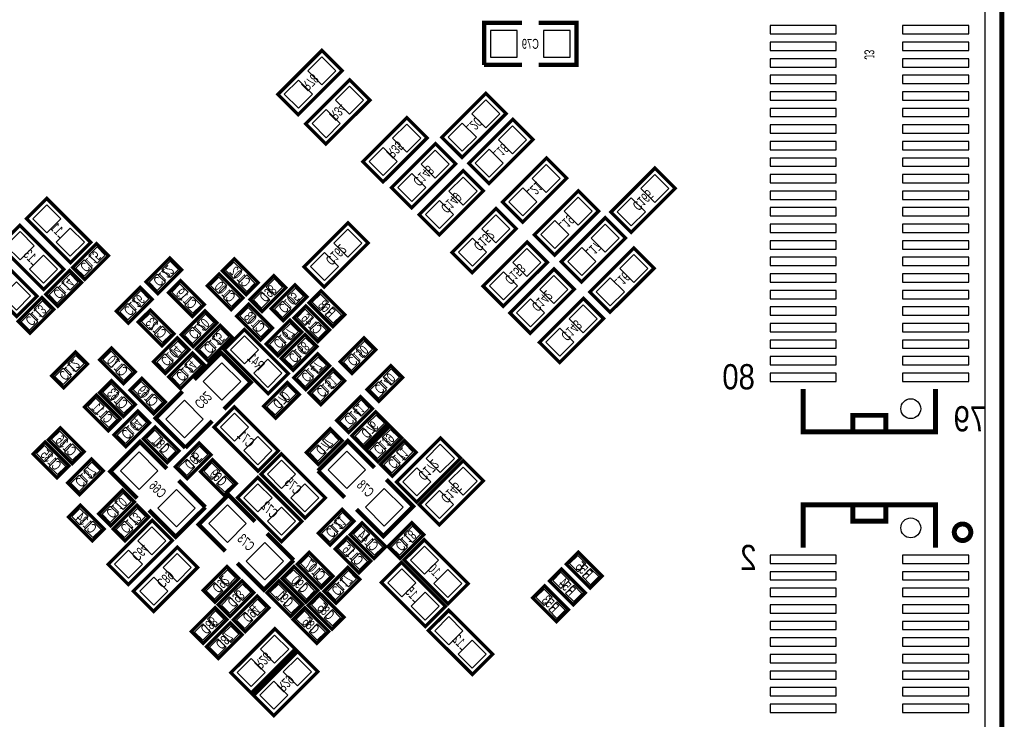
# Model space of a CAD drawing. Extents: x -0.1 to 45.1, y -0.1 to 62.1.
# Tile 3 of 4: x 15.3 to 45.1, y 23.4 to 44.6. Entities that reach past the tile are written whole.
import ezdxf
from ezdxf.enums import TextEntityAlignment as Align

# ---------------------------------------------------------------- set-up
doc = ezdxf.new("R2010")
doc.units = 0
doc.header["$MEASUREMENT"] = 0
for name, color, linetype in [('BG_OUTLINE', 3, 'CONTINUOUS'), ('PG_SILKSCREEN_BOTTOM', 150, 'CONTINUOUS'), ('PIN_BOTTOM', 202, 'CONTINUOUS'), ('RD_SILKSCREEN_BOTTOM', 122, 'CONTINUOUS'), ('RKI_ALL', 2, 'CONTINUOUS')]:
    doc.layers.add(name, color=color, linetype=linetype)

msp = doc.modelspace()

# ---------------------------------------------------------------- linework, layer by layer
at = {"layer": 'BG_OUTLINE', "const_width": 0.1524}
msp.add_lwpolyline([(1.999996, 0, -0.414212), (0, 1.999996), (0, 60.000007, -0.414212), (1.999996, 62.000003), (42.99999, 62.000003, -0.414214), (45.000012, 60.000007), (45.000012, 8.255)], format="xyb", dxfattribs=at)
at = {"layer": 'BG_OUTLINE'}
msp.add_lwpolyline([(45.000012, 60.000007, 0.414214), (42.99999, 62.000003), (1.999996, 62.000003, 0.414212), (0, 60.000007), (0, 1.999996, 0.414212), (1.999996, 0), (42.99999, 0, 0.414215), (45.000012, 1.999996), (45.000012, 8.255)], format="xyb", close=True, dxfattribs=at)
at = {"layer": 'PG_SILKSCREEN_BOTTOM'}
for points, const_width in [([(30.5054, 44.459398), (29.3624, 44.459398), (29.3624, 43.189398)], 0.127), ([(31.0134, 43.189398), (32.1564, 43.189398), (32.1564, 44.459398), (31.0134, 44.459398)], 0.127), ([(23.745393, 41.686124), (25.074474, 43.015205), (24.463807, 43.625872), (23.134726, 42.296791), (23.745393, 41.686124)], 0.1016), ([(29.3624, 43.189398), (30.5054, 43.189398)], 0.127), ([(25.302007, 42.736872), (23.972926, 41.407791), (24.583593, 40.797124), (25.912674, 42.126205), (25.302007, 42.736872)], 0.1016), ([(28.698393, 40.390724), (30.027474, 41.719805), (29.416807, 42.330472), (28.087726, 41.001391), (28.698393, 40.390724)], 0.1016), ([(27.029207, 41.593872), (25.700126, 40.264791), (26.310793, 39.654124), (27.639874, 40.983205), (27.029207, 41.593872)], 0.1016), ([(29.511193, 39.603324), (30.840274, 40.932405), (30.229607, 41.543072), (28.900526, 40.213991), (29.511193, 39.603324)], 0.1016), ([(27.892807, 40.806472), (26.563726, 39.477391), (27.174393, 38.866724), (28.503474, 40.195805), (27.892807, 40.806472)], 0.1016), ([(30.527193, 38.434924), (31.856274, 39.764005), (31.245607, 40.374672), (29.916526, 39.045591), (30.527193, 38.434924)], 0.1016), ([(28.012593, 38.053924), (29.341674, 39.383005), (28.731007, 39.993672), (27.401926, 38.664591), (28.012593, 38.053924)], 0.1016), ([(33.803793, 38.130124), (35.132874, 39.459205), (34.522207, 40.069872), (33.193126, 38.740791), (33.803793, 38.130124)], 0.1016), ([(31.492393, 37.444324), (32.821474, 38.773405), (32.210807, 39.384072), (30.881726, 38.054991), (31.492393, 37.444324)], 0.1016), ([(17.479874, 37.826391), (16.150793, 39.155472), (15.540126, 38.544805), (16.869207, 37.215724), (17.479874, 37.826391)], 0.1016), ([(29.003193, 36.910924), (30.332274, 38.240005), (29.721607, 38.850672), (28.392526, 37.521591), (29.003193, 36.910924)], 0.1016), ([(16.667074, 37.013591), (15.337993, 38.342672), (14.727326, 37.732005), (16.056407, 36.402924), (16.667074, 37.013591)], 0.1016), ([(24.532793, 36.479124), (25.861874, 37.808205), (25.251207, 38.418872), (23.922126, 37.089791), (24.532793, 36.479124)], 0.1016), ([(32.305193, 36.631524), (33.634274, 37.960605), (33.023607, 38.571272), (31.694526, 37.242191), (32.305193, 36.631524)], 0.1016), ([(16.93639, 37.066195), (17.654803, 37.784608), (18.01401, 37.425401), (17.295597, 36.706988), (16.93639, 37.066195)], 0.1016), ([(30.661407, 37.834672), (29.332326, 36.505591), (29.942993, 35.894924), (31.272074, 37.224005), (30.661407, 37.834672)], 0.1016), ([(15.854274, 36.200791), (14.525193, 37.529872), (13.914526, 36.919205), (15.243607, 35.590124), (15.854274, 36.200791)], 0.1016), ([(33.168793, 35.717124), (34.497874, 37.046205), (33.887207, 37.656872), (32.558126, 36.327791), (33.168793, 35.717124)], 0.1016), ([(19.146215, 36.634395), (19.864629, 37.352808), (20.223836, 36.993601), (19.505422, 36.275188), (19.146215, 36.634395)], 0.1016), ([(22.176003, 36.249788), (21.45759, 36.968201), (21.816797, 37.327408), (22.53521, 36.608995), (22.176003, 36.249788)], 0.1016), ([(16.123615, 36.25342), (16.842029, 36.971834), (17.201236, 36.612627), (16.482822, 35.894213), (16.123615, 36.25342)], 0.1016), ([(21.718778, 35.792613), (21.000364, 36.511027), (21.359571, 36.870234), (22.077985, 36.15182), (21.718778, 35.792613)], 0.1016), ([(23.37341, 36.460201), (22.654997, 35.741788), (22.29579, 36.100995), (23.014203, 36.819408), (23.37341, 36.460201)], 0.1016), ([(31.474207, 37.021872), (30.145126, 35.692791), (30.755793, 35.082124), (32.084874, 36.411205), (31.474207, 37.021872)], 0.1016), ([(20.550403, 35.589388), (19.83199, 36.307801), (20.191197, 36.667008), (20.90961, 35.948595), (20.550403, 35.589388)], 0.1016), ([(22.93079, 35.821595), (23.649203, 36.540008), (24.00841, 36.180801), (23.289997, 35.462388), (22.93079, 35.821595)], 0.1016), ([(19.334785, 36.104601), (18.616371, 35.386188), (18.257164, 35.745395), (18.975578, 36.463808), (19.334785, 36.104601)], 0.1016), ([(24.432997, 36.362208), (25.15141, 35.643795), (24.792203, 35.284588), (24.07379, 36.003001), (24.432997, 36.362208)], 0.1016), ([(16.36301, 35.799801), (15.644597, 35.081388), (15.28539, 35.440595), (16.003803, 36.159008), (16.36301, 35.799801)], 0.1016), ([(22.607778, 34.878213), (21.889364, 35.596627), (22.248571, 35.955834), (22.966985, 35.23742), (22.607778, 34.878213)], 0.1016), ([(32.363207, 36.132872), (31.034126, 34.803791), (31.644793, 34.193124), (32.973874, 35.522205), (32.363207, 36.132872)], 0.1016), ([(19.636003, 34.700388), (18.91759, 35.418801), (19.276797, 35.778008), (19.99521, 35.059595), (19.636003, 34.700388)], 0.1016), ([(21.290636, 35.393427), (20.572222, 34.675013), (20.213015, 35.03422), (20.931429, 35.752634), (21.290636, 35.393427)], 0.1016), ([(24.335003, 34.827388), (23.61659, 35.545801), (23.975797, 35.905008), (24.69421, 35.186595), (24.335003, 34.827388)], 0.1016), ([(23.85601, 35.114001), (23.137597, 34.395588), (22.77839, 34.754795), (23.496803, 35.473208), (23.85601, 35.114001)], 0.1016), ([(21.74781, 34.961601), (21.029397, 34.243188), (20.67019, 34.602395), (21.388603, 35.320808), (21.74781, 34.961601)], 0.1016), ([(21.509126, 34.582405), (22.838207, 33.253324), (23.448874, 33.863991), (22.119793, 35.193072), (21.509126, 34.582405)], 0.1016), ([(23.235564, 34.322969), (23.953978, 35.041383), (24.313185, 34.682176), (23.594771, 33.963762), (23.235564, 34.322969)], 0.1016), ([(20.45241, 34.580601), (19.733997, 33.862188), (19.37479, 34.221395), (20.093203, 34.939808), (20.45241, 34.580601)], 0.1016), ([(25.013615, 34.22142), (25.732029, 34.939834), (26.091236, 34.580627), (25.372822, 33.862213), (25.013615, 34.22142)], 0.1016), ([(17.37901, 34.148801), (16.660597, 33.430388), (16.30139, 33.789595), (17.019803, 34.508008), (17.37901, 34.148801)], 0.1016), ([(18.108397, 34.635008), (18.82681, 33.916595), (18.467603, 33.557388), (17.74919, 34.275801), (18.108397, 34.635008)], 0.1016), ([(20.909636, 34.123427), (20.191222, 33.405013), (19.832015, 33.76422), (20.550429, 34.482634), (20.909636, 34.123427)], 0.1016), ([(21.507425, 32.78538), (22.315653, 33.593608), (21.41761, 34.491651), (20.609382, 33.683423)], 0.127), ([(24.69421, 34.098001), (23.975797, 33.379588), (23.61659, 33.738795), (24.335003, 34.457208), (24.69421, 34.098001)], 0.1016), ([(25.15141, 33.640801), (24.432997, 32.922388), (24.07379, 33.281595), (24.792203, 34.000008), (25.15141, 33.640801)], 0.1016), ([(25.826364, 33.383169), (26.544778, 34.101583), (26.903985, 33.742376), (26.185571, 33.023962), (25.826364, 33.383169)], 0.1016), ([(18.108397, 33.644408), (18.82681, 32.925995), (18.467603, 32.566788), (17.74919, 33.285201), (18.108397, 33.644408)], 0.1016), ([(19.382003, 32.642988), (18.66359, 33.361401), (19.022797, 33.720608), (19.74121, 33.002195), (19.382003, 32.642988)], 0.1016), ([(22.70219, 32.875195), (23.420603, 33.593608), (23.77981, 33.234401), (23.061397, 32.515988), (22.70219, 32.875195)], 0.1016), ([(20.250175, 33.324216), (19.441947, 32.515988), (20.33999, 31.617945)], 0.127), ([(38.999998, 33.400009), (38.999998, 32.099987), (42.99999, 32.099987), (42.99999, 33.400009)], 0.150012), ([(17.651197, 33.212608), (18.36961, 32.494195), (18.010403, 32.134988), (17.29199, 32.853401), (17.651197, 33.212608)], 0.1016), ([(25.98961, 32.802601), (25.271197, 32.084188), (24.91199, 32.443395), (25.630403, 33.161808), (25.98961, 32.802601)], 0.1016), ([(19.25861, 32.370801), (18.540197, 31.652388), (18.18099, 32.011595), (18.899403, 32.730008), (19.25861, 32.370801)], 0.1016), ([(21.204326, 32.245605), (22.533407, 30.916524), (23.144074, 31.527191), (21.814993, 32.856272), (21.204326, 32.245605)], 0.1016), ([(25.369215, 31.98622), (26.087629, 32.704634), (26.446836, 32.345427), (25.728422, 31.627013), (25.369215, 31.98622)], 0.1016), ([(20.33999, 31.617945), (21.148218, 32.426173)], 0.127), ([(40.999994, 32.099987), (41.499993, 32.099987), (41.499993, 32.599986), (40.499995, 32.599986), (40.499995, 32.099987)], 0.150012), ([(16.918203, 31.144388), (16.19979, 31.862801), (16.558997, 32.222008), (17.27741, 31.503595), (16.918203, 31.144388)], 0.1016), ([(19.429197, 32.247408), (20.14761, 31.528995), (19.788403, 31.169788), (19.06999, 31.888201), (19.429197, 32.247408)], 0.1016), ([(23.99759, 31.478195), (24.716003, 32.196608), (25.07521, 31.837401), (24.356797, 31.118988), (23.99759, 31.478195)], 0.1016), ([(25.80099, 31.554395), (26.519403, 32.272808), (26.87861, 31.913601), (26.160197, 31.195188), (25.80099, 31.554395)], 0.1016), ([(16.101797, 31.790208), (16.82021, 31.071795), (16.461003, 30.712588), (15.74259, 31.431001), (16.101797, 31.790208)], 0.1016), ([(19.776618, 30.991023), (18.96839, 31.799251), (18.070347, 30.901208), (18.878575, 30.09298)], 0.127), ([(20.03519, 31.046395), (20.753603, 31.764808), (21.11281, 31.405601), (20.394397, 30.687188), (20.03519, 31.046395)], 0.1016), ([(26.050418, 31.016423), (25.24219, 31.824651), (24.344147, 30.926608)], 0.127), ([(26.23279, 31.122595), (26.951203, 31.841008), (27.31041, 31.481801), (26.591997, 30.763388), (26.23279, 31.122595)], 0.1016), ([(27.326793, 29.976724), (28.655874, 31.305805), (28.045207, 31.916472), (26.716126, 30.587391), (27.326793, 29.976724)], 0.1016), ([(16.78399, 30.563795), (17.502403, 31.282208), (17.86161, 30.923001), (17.143197, 30.204588), (16.78399, 30.563795)], 0.1016), ([(21.156397, 31.256808), (21.87481, 30.538395), (21.515603, 30.179188), (20.79719, 30.897601), (21.156397, 31.256808)], 0.1016), ([(24.566474, 30.104791), (23.237393, 31.433872), (22.626726, 30.823205), (23.955807, 29.494124), (24.566474, 30.104791)], 0.1016), ([(28.012593, 29.290924), (29.341674, 30.620005), (28.731007, 31.230672), (27.401926, 29.901591), (28.012593, 29.290924)], 0.1016), ([(24.344147, 30.926608), (25.152375, 30.11838)], 0.127), ([(20.944053, 29.823588), (20.135825, 30.631816)], 0.127), ([(23.855274, 29.393591), (22.526193, 30.722672), (21.915526, 30.112005), (23.244607, 28.782924), (23.855274, 29.393591)], 0.1016), ([(25.511582, 29.759173), (26.31981, 28.950945), (27.217853, 29.848988), (26.409625, 30.657216)], 0.127), ([(17.72379, 29.623995), (18.442203, 30.342408), (18.80141, 29.983201), (18.082997, 29.264788), (17.72379, 29.623995)], 0.1016), ([(22.443618, 29.390823), (21.63539, 30.199051), (20.737347, 29.301008), (21.545575, 28.49278)], 0.127), ([(17.168597, 29.885208), (17.88701, 29.166795), (17.527803, 28.807588), (16.80939, 29.526001), (17.168597, 29.885208)], 0.1016), ([(18.15559, 29.166795), (18.874003, 29.885208), (19.23321, 29.526001), (18.514797, 28.807588), (18.15559, 29.166795)], 0.1016), ([(19.237782, 29.733773), (20.04601, 28.925545), (20.944053, 29.823588)], 0.127), ([(24.35319, 29.039795), (25.071603, 29.758208), (25.43081, 29.399001), (24.712397, 28.680588), (24.35319, 29.039795)], 0.1016), ([(38.999998, 28.599994), (38.999998, 29.899991), (42.99999, 29.899991), (42.99999, 28.599994)], 0.150012), ([(40.999994, 29.899991), (41.499993, 29.899991), (41.499993, 29.399992), (40.499995, 29.399992), (40.499995, 29.899991)], 0.150012), ([(19.333007, 29.427272), (18.003926, 28.098191), (18.614593, 27.487524), (19.943674, 28.816605), (19.333007, 29.427272)], 0.1016), ([(26.036778, 28.274213), (25.318364, 28.992627), (25.677571, 29.351834), (26.395985, 28.63342), (26.036778, 28.274213)], 0.1016), ([(26.461415, 28.63342), (27.179829, 29.351834), (27.539036, 28.992627), (26.820622, 28.274213), (26.461415, 28.63342)], 0.1016), ([(23.611053, 28.223388), (22.802825, 29.031616)], 0.127), ([(25.579603, 27.842388), (24.86119, 28.560801), (25.220397, 28.920008), (25.93881, 28.201595), (25.579603, 27.842388)], 0.1016), ([(26.944726, 28.232405), (28.273807, 26.903324), (28.884474, 27.513991), (27.555393, 28.843072), (26.944726, 28.232405)], 0.1016), ([(20.095007, 28.614472), (18.765926, 27.285391), (19.376593, 26.674724), (20.705674, 28.003805), (20.095007, 28.614472)], 0.1016), ([(21.904782, 28.133573), (22.71301, 27.325345), (23.611053, 28.223388)], 0.127), ([(24.436603, 27.385188), (23.71819, 28.103601), (24.077397, 28.462808), (24.79581, 27.744395), (24.436603, 27.385188)], 0.1016), ([(32.205397, 28.462808), (32.92381, 27.744395), (32.564603, 27.385188), (31.84619, 28.103601), (32.205397, 28.462808)], 0.1016), ([(20.873415, 27.31262), (21.591829, 28.031034), (21.951036, 27.671827), (21.232622, 26.953413), (20.873415, 27.31262)], 0.1016), ([(23.979403, 26.953388), (23.26099, 27.671801), (23.620197, 28.031008), (24.33861, 27.312595), (23.979403, 26.953388)], 0.1016), ([(25.60861, 27.646401), (24.890197, 26.927988), (24.53099, 27.287195), (25.249403, 28.005608), (25.60861, 27.646401)], 0.1016), ([(26.258926, 27.546605), (27.588007, 26.217524), (28.198674, 26.828191), (26.869593, 28.157272), (26.258926, 27.546605)], 0.1016), ([(31.697397, 27.954808), (32.41581, 27.236395), (32.056603, 26.877188), (31.33819, 27.595601), (31.697397, 27.954808)], 0.1016), ([(21.33059, 26.880795), (22.049003, 27.599208), (22.40821, 27.240001), (21.689797, 26.521588), (21.33059, 26.880795)], 0.1016), ([(23.522203, 26.521588), (22.80379, 27.240001), (23.162997, 27.599208), (23.88141, 26.880795), (23.522203, 26.521588)], 0.1016), ([(31.189397, 27.446808), (31.90781, 26.728395), (31.548603, 26.369188), (30.83019, 27.087601), (31.189397, 27.446808)], 0.1016), ([(21.78779, 26.423569), (22.506203, 27.141983), (22.86541, 26.782776), (22.146997, 26.064362), (21.78779, 26.423569)], 0.1016), ([(24.407597, 27.218208), (25.12601, 26.499795), (24.766803, 26.140588), (24.04839, 26.859001), (24.407597, 27.218208)], 0.1016), ([(21.59541, 26.427201), (20.876997, 25.708788), (20.51779, 26.067995), (21.236203, 26.786408), (21.59541, 26.427201)], 0.1016), ([(23.950397, 26.786408), (24.66881, 26.067995), (24.309603, 25.708788), (23.59119, 26.427201), (23.950397, 26.786408)], 0.1016), ([(27.681326, 26.098805), (29.010407, 24.769724), (29.621074, 25.380391), (28.291993, 26.709472), (27.681326, 26.098805)], 0.1016), ([(22.052585, 25.970001), (21.334171, 25.251588), (20.974964, 25.610795), (21.693378, 26.329208), (22.052585, 25.970001)], 0.1016), ([(23.041407, 26.150672), (21.712326, 24.821591), (22.322993, 24.210924), (23.652074, 25.540005), (23.041407, 26.150672)], 0.1016), ([(23.727207, 25.464872), (22.398126, 24.135791), (23.008793, 23.525124), (24.337874, 24.854205), (23.727207, 25.464872)], 0.1016)]:
    msp.add_lwpolyline(points, dxfattribs=dict(at, const_width=const_width))
at = {"layer": 'PG_SILKSCREEN_BOTTOM', "const_width": 0.150012}
msp.add_lwpolyline([(44.065012, 29.066998, 1.000015), (43.565013, 29.066998, 0.999985), (44.065012, 29.066998)], format="xyb", dxfattribs=at)
at = {"layer": 'PIN_BOTTOM'}
for points in [[(39.999996, 44.374956), (38, 44.374956), (38, 44.125045), (39.999996, 44.125045)], [(43.999988, 44.374956), (41.999992, 44.374956), (41.999992, 44.125045), (43.999988, 44.125045)], [(29.55925, 44.224448), (29.55925, 43.424348), (30.35935, 43.424348), (30.35935, 44.224448)], [(31.15945, 44.224448), (31.15945, 43.424348), (31.95955, 43.424348), (31.95955, 44.224448)], [(39.999996, 43.874957), (38, 43.874957), (38, 43.625046), (39.999996, 43.625046)], [(43.999988, 43.874957), (41.999992, 43.874957), (41.999992, 43.625046), (43.999988, 43.625046)], [(24.03426, 43.00949), (24.458092, 42.585658), (24.881924, 43.00949), (24.458092, 43.433322)], [(39.999996, 43.374932), (38, 43.374932), (38, 43.125022), (39.999996, 43.125022)], [(43.999988, 43.374932), (41.999992, 43.374932), (41.999992, 43.125022), (43.999988, 43.125022)], [(39.999996, 42.874933), (38, 42.874933), (38, 42.625023), (39.999996, 42.625023)], [(43.999988, 42.874933), (41.999992, 42.874933), (41.999992, 42.625023), (43.999988, 42.625023)], [(23.327276, 42.302506), (23.751108, 41.878674), (24.17494, 42.302506), (23.751108, 42.726338)], [(25.720124, 42.12049), (25.296292, 42.544322), (24.87246, 42.12049), (25.296292, 41.696658)], [(39.999996, 42.374934), (38, 42.374934), (38, 42.125024), (39.999996, 42.125024)], [(43.999988, 42.374934), (41.999992, 42.374934), (41.999992, 42.125024), (43.999988, 42.125024)], [(28.98726, 41.71409), (29.411092, 41.290258), (29.834924, 41.71409), (29.411092, 42.137922)], [(25.01314, 41.413506), (24.589308, 41.837338), (24.165476, 41.413506), (24.589308, 40.989674)], [(39.999996, 41.874935), (38, 41.874935), (38, 41.625025), (39.999996, 41.625025)], [(43.999988, 41.874935), (41.999992, 41.874935), (41.999992, 41.625025), (43.999988, 41.625025)], [(27.447324, 40.97749), (27.023492, 41.401322), (26.59966, 40.97749), (27.023492, 40.553658)], [(28.280276, 41.007106), (28.704108, 40.583274), (29.12794, 41.007106), (28.704108, 41.430938)], [(29.80006, 40.92669), (30.223892, 40.502858), (30.647724, 40.92669), (30.223892, 41.350522)], [(39.999996, 41.374936), (38, 41.374936), (38, 41.125026), (39.999996, 41.125026)], [(43.999988, 41.374936), (41.999992, 41.374936), (41.999992, 41.125026), (43.999988, 41.125026)], [(39.999996, 40.874937), (38, 40.874937), (38, 40.625027), (39.999996, 40.625027)], [(43.999988, 40.874937), (41.999992, 40.874937), (41.999992, 40.625027), (43.999988, 40.625027)], [(26.74034, 40.270506), (26.316508, 40.694338), (25.892676, 40.270506), (26.316508, 39.846674)], [(28.310924, 40.19009), (27.887092, 40.613922), (27.46326, 40.19009), (27.887092, 39.766258)], [(29.093076, 40.219706), (29.516908, 39.795874), (29.94074, 40.219706), (29.516908, 40.643538)], [(30.81606, 39.75829), (31.239892, 39.334458), (31.663724, 39.75829), (31.239892, 40.182122)], [(39.999996, 40.374938), (38, 40.374938), (38, 40.125028), (39.999996, 40.125028)], [(43.999988, 40.374938), (41.999992, 40.374938), (41.999992, 40.125028), (43.999988, 40.125028)], [(27.60394, 39.483106), (27.180108, 39.906938), (26.756276, 39.483106), (27.180108, 39.059274)], [(34.09266, 39.45349), (34.516492, 39.029658), (34.940324, 39.45349), (34.516492, 39.877322)], [(39.999996, 39.874939), (38, 39.874939), (38, 39.625029), (39.999996, 39.625029)], [(43.999988, 39.874939), (41.999992, 39.874939), (41.999992, 39.625029), (43.999988, 39.625029)], [(28.30146, 39.37729), (28.725292, 38.953458), (29.149124, 39.37729), (28.725292, 39.801122)], [(30.109076, 39.051306), (30.532908, 38.627474), (30.95674, 39.051306), (30.532908, 39.475138)], [(39.999996, 39.37494), (38, 39.37494), (38, 39.12503), (39.999996, 39.12503)], [(43.999988, 39.37494), (41.999992, 39.37494), (41.999992, 39.12503), (43.999988, 39.12503)], [(16.156508, 38.115258), (16.58034, 38.53909), (16.156508, 38.962922), (15.732676, 38.53909)], [(27.594476, 38.670306), (28.018308, 38.246474), (28.44214, 38.670306), (28.018308, 39.094138)], [(31.78126, 38.76769), (32.205092, 38.343858), (32.628924, 38.76769), (32.205092, 39.191522)], [(33.385676, 38.746506), (33.809508, 38.322674), (34.23334, 38.746506), (33.809508, 39.170338)], [(39.999996, 38.874941), (38, 38.874941), (38, 38.625031), (39.999996, 38.625031)], [(43.999988, 38.874941), (41.999992, 38.874941), (41.999992, 38.625031), (43.999988, 38.625031)], [(29.29206, 38.23429), (29.715892, 37.810458), (30.139724, 38.23429), (29.715892, 38.658122)], [(31.074276, 38.060706), (31.498108, 37.636874), (31.92194, 38.060706), (31.498108, 38.484538)], [(32.59406, 37.95489), (33.017892, 37.531058), (33.441724, 37.95489), (33.017892, 38.378722)], [(39.999996, 38.374942), (38, 38.374942), (38, 38.125032), (39.999996, 38.125032)], [(43.999988, 38.374942), (41.999992, 38.374942), (41.999992, 38.125032), (43.999988, 38.125032)], [(15.343708, 37.302458), (15.76754, 37.72629), (15.343708, 38.150122), (14.919876, 37.72629)], [(16.863492, 37.408274), (17.287324, 37.832106), (16.863492, 38.255938), (16.43966, 37.832106)], [(24.82166, 37.80249), (25.245492, 37.378658), (25.669324, 37.80249), (25.245492, 38.226322)], [(28.585076, 37.527306), (29.008908, 37.103474), (29.43274, 37.527306), (29.008908, 37.951138)], [(39.999996, 37.874943), (38, 37.874943), (38, 37.625033), (39.999996, 37.625033)], [(43.999988, 37.874943), (41.999992, 37.874943), (41.999992, 37.625033), (43.999988, 37.625033)], [(17.422243, 37.440337), (17.669739, 37.192841), (17.917234, 37.440337), (17.669739, 37.687832)], [(24.114676, 37.095506), (24.538508, 36.671674), (24.96234, 37.095506), (24.538508, 37.519338)], [(31.079524, 37.21829), (30.655692, 37.642122), (30.23186, 37.21829), (30.655692, 36.794458)], [(31.887076, 37.247906), (32.310908, 36.824074), (32.73474, 37.247906), (32.310908, 37.671738)], [(16.050692, 36.595474), (16.474524, 37.019306), (16.050692, 37.443138), (15.62686, 37.019306)], [(17.033166, 37.051259), (17.280661, 36.803764), (17.528157, 37.051259), (17.280661, 37.298755)], [(19.632068, 37.008537), (19.879564, 36.761041), (20.12706, 37.008537), (19.879564, 37.256032)], [(21.801861, 36.735641), (22.049357, 36.983137), (21.801861, 37.230632), (21.554366, 36.983137)], [(33.45766, 37.04049), (33.881492, 36.616658), (34.305324, 37.04049), (33.881492, 37.464322)], [(39.999996, 37.374944), (38, 37.374944), (38, 37.125034), (39.999996, 37.125034)], [(43.999988, 37.374944), (41.999992, 37.374944), (41.999992, 37.125034), (43.999988, 37.125034)], [(30.37254, 36.511306), (29.948708, 36.935138), (29.524876, 36.511306), (29.948708, 36.087474)], [(15.237892, 35.782674), (15.661724, 36.206506), (15.237892, 36.630338), (14.81406, 36.206506)], [(16.609468, 36.627562), (16.856964, 36.380066), (17.10446, 36.627562), (16.856964, 36.875058)], [(19.242991, 36.619459), (19.490487, 36.371964), (19.737983, 36.619459), (19.490487, 36.866955)], [(21.344636, 36.278466), (21.592132, 36.525962), (21.344636, 36.773458), (21.09714, 36.525962)], [(22.190939, 36.346564), (22.438434, 36.594059), (22.190939, 36.841555), (21.943443, 36.594059)], [(23.276634, 36.475137), (23.029139, 36.722632), (22.781643, 36.475137), (23.029139, 36.227641)], [(31.892324, 36.40549), (31.468492, 36.829322), (31.04466, 36.40549), (31.468492, 35.981658)], [(32.750676, 36.333506), (33.174508, 35.909674), (33.59834, 36.333506), (33.174508, 36.757338)], [(39.999996, 36.874945), (38, 36.874945), (38, 36.625035), (39.999996, 36.625035)], [(43.999988, 36.874945), (41.999992, 36.874945), (41.999992, 36.625035), (43.999988, 36.625035)], [(16.220391, 36.238485), (16.467887, 35.990989), (16.715383, 36.238485), (16.467887, 36.485981)], [(19.238009, 36.119537), (18.990513, 36.367032), (18.743017, 36.119537), (18.990513, 35.872041)], [(20.176261, 36.075241), (20.423757, 36.322737), (20.176261, 36.570232), (19.928766, 36.322737)], [(21.733713, 35.889389), (21.981209, 36.136885), (21.733713, 36.384381), (21.486217, 36.136885)], [(22.887557, 36.086059), (22.640061, 36.333555), (22.392566, 36.086059), (22.640061, 35.838564)], [(23.416643, 36.195737), (23.664139, 35.948241), (23.911634, 36.195737), (23.664139, 36.443232)], [(39.999996, 36.374946), (38, 36.374946), (38, 36.125036), (39.999996, 36.125036)], [(43.999988, 36.374946), (41.999992, 36.374946), (41.999992, 36.125036), (43.999988, 36.125036)], [(16.266234, 35.814737), (16.018739, 36.062232), (15.771243, 35.814737), (16.018739, 35.567241)], [(20.565339, 35.686164), (20.812834, 35.933659), (20.565339, 36.181155), (20.317843, 35.933659)], [(23.027566, 35.806659), (23.275061, 35.559164), (23.522557, 35.806659), (23.275061, 36.054155)], [(24.418061, 36.265432), (24.170566, 36.017937), (24.418061, 35.770441), (24.665557, 36.017937)], [(31.18534, 35.698506), (30.761508, 36.122338), (30.337676, 35.698506), (30.761508, 35.274674)], [(18.848932, 35.730459), (18.601436, 35.977955), (18.35394, 35.730459), (18.601436, 35.482964)], [(22.233636, 35.364066), (22.481132, 35.611562), (22.233636, 35.859058), (21.98614, 35.611562)], [(23.960861, 35.313241), (24.208357, 35.560737), (23.960861, 35.808232), (23.713366, 35.560737)], [(24.807139, 35.876355), (24.559643, 35.628859), (24.807139, 35.381364), (25.054634, 35.628859)], [(32.781324, 35.51649), (32.357492, 35.940322), (31.93366, 35.51649), (32.357492, 35.092658)], [(39.999996, 35.874947), (38, 35.874947), (38, 35.625037), (39.999996, 35.625037)], [(43.999988, 35.874947), (41.999992, 35.874947), (41.999992, 35.625037), (43.999988, 35.625037)], [(15.877157, 35.425659), (15.629661, 35.673155), (15.382166, 35.425659), (15.629661, 35.178164)], [(19.261861, 35.186241), (19.509357, 35.433737), (19.261861, 35.681232), (19.014366, 35.433737)], [(21.19386, 35.408362), (20.946364, 35.655858), (20.698868, 35.408362), (20.946364, 35.160866)], [(22.622713, 34.974989), (22.870209, 35.222485), (22.622713, 35.469981), (22.375217, 35.222485)], [(24.349939, 34.924164), (24.597434, 35.171659), (24.349939, 35.419155), (24.102443, 35.171659)], [(19.650939, 34.797164), (19.898434, 35.044659), (19.650939, 35.292155), (19.403443, 35.044659)], [(20.804783, 35.019285), (20.557287, 35.266781), (20.309791, 35.019285), (20.557287, 34.771789)], [(21.651034, 34.976537), (21.403539, 35.224032), (21.156043, 34.976537), (21.403539, 34.729041)], [(23.759234, 35.128937), (23.511739, 35.376432), (23.264243, 35.128937), (23.511739, 34.881441)], [(32.07434, 34.809506), (31.650508, 35.233338), (31.226676, 34.809506), (31.650508, 34.385674)], [(39.999996, 35.374948), (38, 35.374948), (38, 35.125038), (39.999996, 35.125038)], [(43.999988, 35.374948), (41.999992, 35.374948), (41.999992, 35.125038), (43.999988, 35.125038)], [(20.355634, 34.595537), (20.108139, 34.843032), (19.860643, 34.595537), (20.108139, 34.348041)], [(21.261957, 34.587459), (21.014461, 34.834955), (20.766966, 34.587459), (21.014461, 34.339964)], [(22.125508, 35.000522), (21.701676, 34.57669), (22.125508, 34.152858), (22.54934, 34.57669)], [(23.370157, 34.739859), (23.122661, 34.987355), (22.875166, 34.739859), (23.122661, 34.492364)], [(23.721417, 34.697111), (23.968913, 34.449615), (24.216409, 34.697111), (23.968913, 34.944607)], [(25.499468, 34.595562), (25.746964, 34.348066), (25.99446, 34.595562), (25.746964, 34.843058)], [(39.999996, 34.874949), (38, 34.874949), (38, 34.625039), (39.999996, 34.625039)], [(43.999988, 34.874949), (41.999992, 34.874949), (41.999992, 34.625039), (43.999988, 34.625039)], [(18.093461, 34.538232), (17.845966, 34.290737), (18.093461, 34.043241), (18.340957, 34.290737)], [(23.33234, 34.308034), (23.579836, 34.060538), (23.827332, 34.308034), (23.579836, 34.55553)], [(17.282234, 34.163737), (17.034739, 34.411232), (16.787243, 34.163737), (17.034739, 33.916241)], [(19.966557, 34.206459), (19.719061, 34.453955), (19.471566, 34.206459), (19.719061, 33.958964)], [(20.81286, 34.138362), (20.565364, 34.385858), (20.317868, 34.138362), (20.565364, 33.890866)], [(22.832492, 34.293538), (22.40866, 33.869706), (22.832492, 33.445874), (23.256324, 33.869706)], [(24.597434, 34.112937), (24.349939, 34.360432), (24.102443, 34.112937), (24.349939, 33.865441)], [(25.110391, 34.206485), (25.357887, 33.958989), (25.605383, 34.206485), (25.357887, 34.453981)], [(39.999996, 34.37495), (38, 34.37495), (38, 34.12504), (39.999996, 34.12504)], [(43.999988, 34.37495), (41.999992, 34.37495), (41.999992, 34.12504), (43.999988, 34.12504)], [(16.893157, 33.774659), (16.645661, 34.022155), (16.398166, 33.774659), (16.645661, 33.527164)], [(18.482539, 34.149155), (18.235043, 33.901659), (18.482539, 33.654164), (18.730034, 33.901659)], [(20.423783, 33.749285), (20.176287, 33.996781), (19.928791, 33.749285), (20.176287, 33.501789)], [(20.878803, 33.620558), (21.44456, 33.054801), (22.010316, 33.620558), (21.44456, 34.186314)], [(24.208357, 33.723859), (23.960861, 33.971355), (23.713366, 33.723859), (23.960861, 33.476364)], [(26.312217, 33.757311), (26.559713, 33.509815), (26.807209, 33.757311), (26.559713, 34.004807)], [(19.007861, 33.128841), (19.255357, 33.376337), (19.007861, 33.623832), (18.760366, 33.376337)], [(25.054634, 33.655737), (24.807139, 33.903232), (24.559643, 33.655737), (24.807139, 33.408241)], [(25.92314, 33.368234), (26.170636, 33.120738), (26.418132, 33.368234), (26.170636, 33.61573)], [(39.999996, 33.874951), (38, 33.874951), (38, 33.625041), (39.999996, 33.625041)], [(43.999988, 33.874951), (41.999992, 33.874951), (41.999992, 33.625041), (43.999988, 33.625041)], [(18.093461, 33.547632), (17.845966, 33.300137), (18.093461, 33.052641), (18.340957, 33.300137)], [(23.188043, 33.249337), (23.435539, 33.001841), (23.683034, 33.249337), (23.435539, 33.496832)], [(24.665557, 33.266659), (24.418061, 33.514155), (24.170566, 33.266659), (24.418061, 33.019164)], [(17.636261, 33.115832), (17.388766, 32.868337), (17.636261, 32.620841), (17.883757, 32.868337)], [(18.482539, 33.158555), (18.235043, 32.911059), (18.482539, 32.663564), (18.730034, 32.911059)], [(19.396939, 32.739764), (19.644434, 32.987259), (19.396939, 33.234755), (19.149443, 32.987259)], [(19.747284, 32.489038), (20.31304, 31.923282), (20.878797, 32.489038), (20.31304, 33.054795)], [(22.798966, 32.860259), (23.046461, 32.612764), (23.293957, 32.860259), (23.046461, 33.107755)], [(25.892834, 32.817537), (25.645339, 33.065032), (25.397843, 32.817537), (25.645339, 32.570041)], [(18.025339, 32.726755), (17.777843, 32.479259), (18.025339, 32.231764), (18.272834, 32.479259)], [(19.161834, 32.385737), (18.914339, 32.633232), (18.666843, 32.385737), (18.914339, 32.138241)], [(21.820708, 32.663722), (21.396876, 32.23989), (21.820708, 31.816058), (22.24454, 32.23989)], [(25.503757, 32.428459), (25.256261, 32.675955), (25.008766, 32.428459), (25.256261, 32.180964)], [(25.855068, 32.360362), (26.102564, 32.112866), (26.35006, 32.360362), (26.102564, 32.607858)], [(16.544061, 31.630241), (16.791557, 31.877737), (16.544061, 32.125232), (16.296566, 31.877737)], [(18.772757, 31.996659), (18.525261, 32.244155), (18.277766, 31.996659), (18.525261, 31.749164)], [(19.414261, 32.150632), (19.166766, 31.903137), (19.414261, 31.655641), (19.661757, 31.903137)], [(25.465991, 31.971285), (25.713487, 31.723789), (25.960983, 31.971285), (25.713487, 32.218781)], [(26.286843, 31.928537), (26.534339, 31.681041), (26.781834, 31.928537), (26.534339, 32.176032)], [(22.527692, 31.956738), (22.10386, 31.532906), (22.527692, 31.109074), (22.951524, 31.532906)], [(24.483443, 31.852337), (24.730939, 31.604841), (24.978434, 31.852337), (24.730939, 32.099832)], [(16.086861, 31.693432), (15.839366, 31.445937), (16.086861, 31.198441), (16.334357, 31.445937)], [(16.933139, 31.241164), (17.180634, 31.488659), (16.933139, 31.736155), (16.685643, 31.488659)], [(19.803339, 31.761555), (19.555843, 31.514059), (19.803339, 31.266564), (20.050834, 31.514059)], [(20.521043, 31.420537), (20.768539, 31.173041), (21.016034, 31.420537), (20.768539, 31.668032)], [(24.094366, 31.463259), (24.341861, 31.215764), (24.589357, 31.463259), (24.341861, 31.710755)], [(25.897766, 31.539459), (26.145261, 31.291964), (26.392757, 31.539459), (26.145261, 31.786955)], [(26.718643, 31.496737), (26.966139, 31.249241), (27.213634, 31.496737), (26.966139, 31.744232)], [(27.61566, 31.30009), (28.039492, 30.876258), (28.463324, 31.30009), (28.039492, 31.723922)], [(16.475939, 31.304355), (16.228443, 31.056859), (16.475939, 30.809364), (16.723434, 31.056859)], [(18.94144, 30.362401), (19.507197, 30.928158), (18.94144, 31.493914), (18.375684, 30.928158)], [(20.131966, 31.031459), (20.379461, 30.783964), (20.626957, 31.031459), (20.379461, 31.278955)], [(23.243108, 30.393658), (23.66694, 30.81749), (23.243108, 31.241322), (22.819276, 30.81749)], [(25.21524, 31.519314), (24.649484, 30.953558), (25.21524, 30.387801), (25.780997, 30.953558)], [(26.329566, 31.107659), (26.577061, 30.860164), (26.824557, 31.107659), (26.577061, 31.355155)], [(17.269843, 30.937937), (17.517339, 30.690441), (17.764834, 30.937937), (17.517339, 31.185432)], [(21.141461, 31.160032), (20.893966, 30.912537), (21.141461, 30.665041), (21.388957, 30.912537)], [(26.908676, 30.593106), (27.332508, 30.169274), (27.75634, 30.593106), (27.332508, 31.016938)], [(28.30146, 30.61429), (28.725292, 30.190458), (29.149124, 30.61429), (28.725292, 31.038122)], [(16.880766, 30.548859), (17.128261, 30.301364), (17.375757, 30.548859), (17.128261, 30.796355)], [(21.530539, 30.770955), (21.283043, 30.523459), (21.530539, 30.275964), (21.778034, 30.523459)], [(20.07296, 29.230882), (20.638716, 29.796638), (20.07296, 30.362395), (19.507203, 29.796638)], [(22.531908, 29.682458), (22.95574, 30.10629), (22.531908, 30.530122), (22.108076, 30.10629)], [(23.950092, 29.686674), (24.373924, 30.110506), (23.950092, 30.534338), (23.52626, 30.110506)], [(26.34676, 30.387795), (25.781003, 29.822038), (26.34676, 29.256282), (26.912516, 29.822038)], [(18.209643, 29.998137), (18.457139, 29.750641), (18.704634, 29.998137), (18.457139, 30.245632)], [(27.594476, 29.907306), (28.018308, 29.483474), (28.44214, 29.907306), (28.018308, 30.331138)], [(17.153661, 29.788432), (16.906166, 29.540937), (17.153661, 29.293441), (17.401157, 29.540937)], [(17.820566, 29.609059), (18.068061, 29.361564), (18.315557, 29.609059), (18.068061, 29.856555)], [(18.641443, 29.540937), (18.888939, 29.293441), (19.136434, 29.540937), (18.888939, 29.788432)], [(21.60844, 28.762201), (22.174197, 29.327958), (21.60844, 29.893714), (21.042684, 29.327958)], [(23.238892, 28.975474), (23.662724, 29.399306), (23.238892, 29.823138), (22.81506, 29.399306)], [(24.839043, 29.413937), (25.086539, 29.166441), (25.334034, 29.413937), (25.086539, 29.661432)], [(17.542739, 29.399355), (17.295243, 29.151859), (17.542739, 28.904364), (17.790234, 29.151859)], [(18.252366, 29.151859), (18.499861, 28.904364), (18.747357, 29.151859), (18.499861, 29.399355)], [(19.751124, 28.81089), (19.327292, 29.234722), (18.90346, 28.81089), (19.327292, 28.387058)], [(24.449966, 29.024859), (24.697461, 28.777364), (24.944957, 29.024859), (24.697461, 29.272355)], [(25.662636, 28.760066), (25.910132, 29.007562), (25.662636, 29.255058), (25.41514, 29.007562)], [(26.947268, 29.007562), (27.194764, 28.760066), (27.44226, 29.007562), (27.194764, 29.255058)], [(26.051713, 28.370989), (26.299209, 28.618485), (26.051713, 28.865981), (25.804217, 28.618485)], [(26.558191, 28.618485), (26.805687, 28.370989), (27.053183, 28.618485), (26.805687, 28.865981)], [(22.73996, 27.630682), (23.305716, 28.196438), (22.73996, 28.762195), (22.174203, 28.196438)], [(25.205461, 28.328241), (25.452957, 28.575737), (25.205461, 28.823232), (24.957966, 28.575737)], [(27.561108, 28.650522), (27.137276, 28.22669), (27.561108, 27.802858), (27.98494, 28.22669)], [(19.04414, 28.103906), (18.620308, 28.527738), (18.196476, 28.103906), (18.620308, 27.680074)], [(20.513124, 27.99809), (20.089292, 28.421922), (19.66546, 27.99809), (20.089292, 27.574258)], [(24.062461, 27.871041), (24.309957, 28.118537), (24.062461, 28.366032), (23.814966, 28.118537)], [(25.594539, 27.939164), (25.842034, 28.186659), (25.594539, 28.434155), (25.347043, 28.186659)], [(32.190461, 28.366032), (31.942966, 28.118537), (32.190461, 27.871041), (32.437957, 28.118537)], [(39.999996, 28.374937), (38, 28.374937), (38, 28.125026), (39.999996, 28.125026)], [(43.999988, 28.374937), (41.999992, 28.374937), (41.999992, 28.125026), (43.999988, 28.125026)], [(24.451539, 27.481964), (24.699034, 27.729459), (24.451539, 27.976955), (24.204043, 27.729459)], [(26.875308, 27.964722), (26.451476, 27.54089), (26.875308, 27.117058), (27.29914, 27.54089)], [(32.579539, 27.976955), (32.332043, 27.729459), (32.579539, 27.481964), (32.827034, 27.729459)], [(19.80614, 27.291106), (19.382308, 27.714938), (18.958476, 27.291106), (19.382308, 26.867274)], [(21.359268, 27.686762), (21.606764, 27.439266), (21.85426, 27.686762), (21.606764, 27.934258)], [(23.605261, 27.439241), (23.852757, 27.686737), (23.605261, 27.934232), (23.357766, 27.686737)], [(25.511834, 27.661337), (25.264339, 27.908832), (25.016843, 27.661337), (25.264339, 27.413841)], [(28.268092, 27.943538), (27.84426, 27.519706), (28.268092, 27.095874), (28.691924, 27.519706)], [(31.682461, 27.858032), (31.434966, 27.610537), (31.682461, 27.363041), (31.929957, 27.610537)], [(39.999996, 27.874938), (38, 27.874938), (38, 27.625027), (39.999996, 27.625027)], [(43.999988, 27.874938), (41.999992, 27.874938), (41.999992, 27.625027), (43.999988, 27.625027)], [(20.970191, 27.297685), (21.217687, 27.050189), (21.465183, 27.297685), (21.217687, 27.545181)], [(21.816443, 27.254937), (22.063939, 27.007441), (22.311434, 27.254937), (22.063939, 27.502432)], [(23.148061, 27.007441), (23.395557, 27.254937), (23.148061, 27.502432), (22.900566, 27.254937)], [(23.994339, 27.050164), (24.241834, 27.297659), (23.994339, 27.545155), (23.746843, 27.297659)], [(25.122757, 27.272259), (24.875261, 27.519755), (24.627766, 27.272259), (24.875261, 27.024764)], [(32.071539, 27.468955), (31.824043, 27.221459), (32.071539, 26.973964), (32.319034, 27.221459)], [(39.999996, 27.374939), (38, 27.374939), (38, 27.125028), (39.999996, 27.125028)], [(43.999988, 27.374939), (41.999992, 27.374939), (41.999992, 27.125028), (43.999988, 27.125028)], [(21.427366, 26.865859), (21.674861, 26.618364), (21.922357, 26.865859), (21.674861, 27.113355)], [(23.537139, 26.618364), (23.784634, 26.865859), (23.537139, 27.113355), (23.289643, 26.865859)], [(24.392661, 27.121432), (24.145166, 26.873937), (24.392661, 26.626441), (24.640157, 26.873937)], [(27.582292, 27.257738), (27.15846, 26.833906), (27.582292, 26.410074), (28.006124, 26.833906)], [(31.174461, 27.350032), (30.926966, 27.102537), (31.174461, 26.855041), (31.421957, 27.102537)], [(22.273643, 26.797711), (22.521139, 26.550215), (22.768634, 26.797711), (22.521139, 27.045207)], [(31.563539, 26.960955), (31.316043, 26.713459), (31.563539, 26.465964), (31.811034, 26.713459)], [(39.999996, 26.87494), (38, 26.87494), (38, 26.625029), (39.999996, 26.625029)], [(43.999988, 26.87494), (41.999992, 26.87494), (41.999992, 26.625029), (43.999988, 26.625029)], [(21.498634, 26.442137), (21.251139, 26.689632), (21.003643, 26.442137), (21.251139, 26.194641)], [(21.884566, 26.408634), (22.132061, 26.161138), (22.379557, 26.408634), (22.132061, 26.65613)], [(23.935461, 26.689632), (23.687966, 26.442137), (23.935461, 26.194641), (24.182957, 26.442137)], [(24.781739, 26.732355), (24.534243, 26.484859), (24.781739, 26.237364), (25.029234, 26.484859)], [(28.297708, 26.516922), (27.873876, 26.09309), (28.297708, 25.669258), (28.72154, 26.09309)], [(21.109557, 26.053059), (20.862061, 26.300555), (20.614566, 26.053059), (20.862061, 25.805564)], [(21.955809, 25.984937), (21.708313, 26.232432), (21.460817, 25.984937), (21.708313, 25.737441)], [(24.324539, 26.300555), (24.077043, 26.053059), (24.324539, 25.805564), (24.572034, 26.053059)], [(39.999996, 26.374941), (38, 26.374941), (38, 26.12503), (39.999996, 26.12503)], [(43.999988, 26.374941), (41.999992, 26.374941), (41.999992, 26.12503), (43.999988, 26.12503)], [(23.459524, 25.53429), (23.035692, 25.958122), (22.61186, 25.53429), (23.035692, 25.110458)], [(21.566732, 25.595859), (21.319236, 25.843355), (21.07174, 25.595859), (21.319236, 25.348364)], [(29.004692, 25.809938), (28.58086, 25.386106), (29.004692, 24.962274), (29.428524, 25.386106)], [(39.999996, 25.874942), (38, 25.874942), (38, 25.625031), (39.999996, 25.625031)], [(43.999988, 25.874942), (41.999992, 25.874942), (41.999992, 25.625031), (43.999988, 25.625031)], [(39.999996, 25.374943), (38, 25.374943), (38, 25.125032), (39.999996, 25.125032)], [(43.999988, 25.374943), (41.999992, 25.374943), (41.999992, 25.125032), (43.999988, 25.125032)], [(22.75254, 24.827306), (22.328708, 25.251138), (21.904876, 24.827306), (22.328708, 24.403474)], [(24.145324, 24.84849), (23.721492, 25.272322), (23.29766, 24.84849), (23.721492, 24.424658)], [(39.999996, 24.874944), (38, 24.874944), (38, 24.625033), (39.999996, 24.625033)], [(43.999988, 24.874944), (41.999992, 24.874944), (41.999992, 24.625033), (43.999988, 24.625033)], [(23.43834, 24.141506), (23.014508, 24.565338), (22.590676, 24.141506), (23.014508, 23.717674)], [(39.999996, 24.374945), (38, 24.374945), (38, 24.125034), (39.999996, 24.125034)], [(43.999988, 24.374945), (41.999992, 24.374945), (41.999992, 24.125034), (43.999988, 24.125034)], [(39.999996, 23.874946), (38, 23.874946), (38, 23.625035), (39.999996, 23.625035)], [(43.999988, 23.874946), (41.999992, 23.874946), (41.999992, 23.625035), (43.999988, 23.625035)]]:
    msp.add_lwpolyline(points, close=True, dxfattribs=at)
for centre in [(42.250004, 32.799985), (42.250004, 29.199992)]:
    msp.add_circle(centre, 0.299949, dxfattribs=at)
at = {"layer": 'RKI_ALL'}
msp.add_lwpolyline([(43.000016, 0.508), (1.999996, 0.508, -0.414212), (0.508, 1.999996), (0.508, 60.000007, -0.414211), (1.999996, 61.492003), (43.000016, 61.492003, -0.41421), (44.492012, 60.000007), (44.492012, 1.999996, -0.41421)], format="xyb", close=True, dxfattribs=at)

# ---------------------------------------------------------------- texts
at = {"layer": 'PG_SILKSCREEN_BOTTOM', "text_generation_flag": 2, "width": 0.866667}
for s, p in [('80', (37.5412, 33.384998)), ('79', (44.5262, 32.114998)), ('2', (37.592, 27.923998))]:
    msp.add_text(s, height=0.762, dxfattribs=at).set_placement(p)
at = {"layer": 'RD_SILKSCREEN_BOTTOM', "text_generation_flag": 2, "width": 0.700025}
msp.add_text('C79', height=0.299999, dxfattribs=at).set_placement((30.7594, 43.674386), align=Align.CENTER)
for s, rotation, p in [('J3', 270, (40.850007, 43.500345)), ('R78', 225, (23.998758, 42.762272)), ('R34', 225, (24.836958, 41.873272)), ('L20', 225, (28.951758, 41.466872)), ('R35', 225, (26.564158, 40.730272)), ('L18', 225, (29.764558, 40.679472)), ('C148', 225, (27.427758, 39.942872)), ('L21', 225, (30.780558, 39.511072)), ('C149', 225, (28.265958, 39.130072)), ('C165', 225, (34.057158, 39.206272)), ('L11', 315, (16.40365, 38.079832)), ('L19', 225, (31.745758, 38.520472)), ('C152', 225, (29.256558, 37.987072)), ('C162', 225, (24.786158, 37.555272)), ('L17', 225, (32.558558, 37.707672)), ('L13', 315, (15.59085, 37.267032)), ('C115', 225, (17.369358, 37.352072)), ('C122', 225, (19.579158, 36.920272)), ('C102', 315, (21.89005, 36.682832)), ('C153', 225, (30.196358, 36.971072)), ('L16', 225, (33.422158, 36.793272)), ('C114', 225, (16.556558, 36.539272)), ('C100', 315, (21.43285, 36.225632)), ('C119', 315, (20.26445, 36.022432)), ('C98', 225, (22.728758, 36.386872)), ('C105', 225, (23.363758, 36.107472)), ('C142', 225, (31.009158, 36.158272)), ('C126', 225, (18.690158, 36.031272)), ('R68', 315, (24.50625, 35.717632)), ('C113', 225, (15.718358, 35.726472)), ('C108', 315, (22.32185, 35.311232)), ('C123', 315, (19.35005, 35.133432)), ('C120', 225, (20.645958, 35.320072)), ('C146', 315, (24.04905, 35.260432)), ('C143', 225, (31.898158, 35.269272)), ('C167', 225, (23.211358, 35.040672)), ('C125', 225, (21.103158, 34.888272)), ('C168', 225, (23.668558, 34.608872)), ('C104', 225, (19.807758, 34.507272)), ('C150', 225, (25.446558, 34.507272)), ('C112', 225, (16.734358, 34.075472)), ('C170', 315, (18.18165, 33.990432)), ('C124', 225, (20.264958, 34.050072)), ('R41', 315, (22.37265, 34.117432)), ('C147', 225, (24.049558, 34.024672)), ('C151', 225, (24.506758, 33.567472)), ('C140', 225, (26.259358, 33.669072)), ('C163', 315, (18.18165, 32.999832)), ('C169', 315, (19.09605, 33.076032)), ('C82', 225, (20.772958, 33.161072)), ('C70', 225, (23.135158, 33.161072)), ('C111', 315, (17.72445, 32.568032)), ('C141', 225, (25.344958, 32.729272)), ('C164', 225, (18.613958, 32.297472)), ('C76', 225, (25.802158, 32.272072)), ('C71', 315, (22.06785, 31.780632)), ('C136', 315, (16.63225, 31.577432)), ('C81', 315, (19.50245, 31.602832)), ('C77', 225, (24.430558, 31.764072)), ('C139', 225, (26.233958, 31.840272)), ('C135', 315, (16.17505, 31.145632)), ('C171', 225, (26.665758, 31.408472)), ('C65', 225, (20.468158, 31.332272)), ('C172', 225, (27.580158, 31.052872)), ('C137', 225, (17.216958, 30.849672)), ('C69', 315, (21.22965, 30.612232)), ('C75', 315, (23.49025, 30.358232)), ('C78', 315, (25.67465, 30.282032)), ('C66', 315, (19.40085, 30.256632)), ('C145', 225, (28.265958, 30.367072)), ('C110', 225, (18.156758, 29.909872)), ('C72', 315, (22.77905, 29.647032)), ('C134', 315, (17.24185, 29.240632)), ('C173', 225, (18.588558, 29.452672)), ('C121', 225, (24.786158, 29.325672)), ('C73', 315, (22.06785, 28.656432)), ('C144', 315, (25.75085, 28.707232)), ('C118', 225, (26.894358, 28.919272)), ('C64', 225, (18.867958, 28.563672)), ('C116', 315, (25.29365, 28.275432)), ('C107', 315, (24.15065, 27.818232)), ('L10', 315, (27.80825, 27.767432)), ('R55', 315, (32.27865, 27.818232)), ('C89', 225, (19.629958, 27.750872)), ('C92', 225, (21.306358, 27.598472)), ('C90', 315, (23.69345, 27.386432)), ('C117', 225, (24.963958, 27.573072)), ('R54', 315, (31.77065, 27.310232)), ('L15', 315, (27.12245, 27.081632)), ('C93', 225, (21.763558, 27.166672)), ('C91', 315, (23.23625, 26.954632)), ('R53', 315, (31.26265, 26.802232)), ('C94', 225, (22.220758, 26.709472)), ('C85', 315, (24.48085, 26.573632)), ('C88', 225, (20.950758, 26.353872)), ('C86', 315, (24.02365, 26.141832)), ('C87', 225, (21.407958, 25.896672)), ('L12', 315, (28.54485, 25.633832)), ('R28', 225, (22.576358, 25.287072)), ('R29', 225, (23.262158, 24.601272))]:
    msp.add_text(s, height=0.299999, rotation=rotation, dxfattribs=at).set_placement(p, align=Align.CENTER)

doc.saveas('drawing.dxf')
